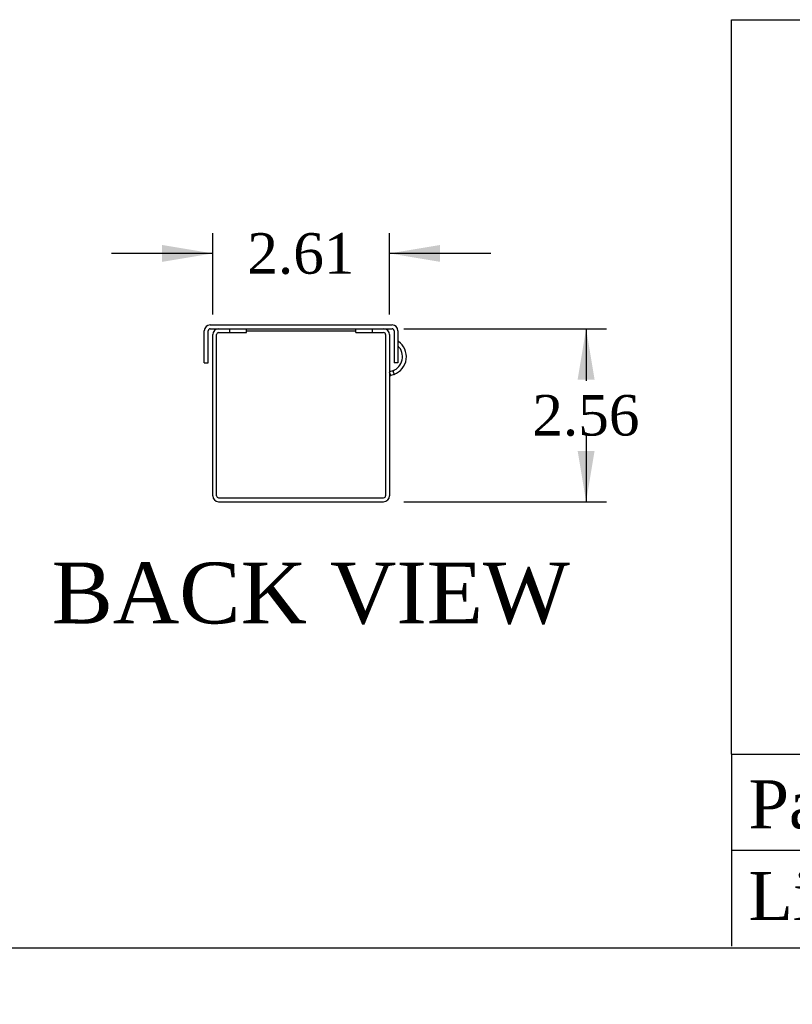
# Model space of a CAD drawing. Header units: inches. Extents: x 0 to 120, y -1 to 80.
# Tile 2 of 3: x 86 to 97, y -1 to 14. Entities that reach past the tile are written whole.
import ezdxf
from ezdxf import colors
from ezdxf.entities.mleader import LeaderData, LeaderLine
from ezdxf.enums import TextEntityAlignment as Align
from ezdxf.math import Vec2, Vec3

# ---------------------------------------------------------------- set-up
doc = ezdxf.new("R2010")
doc.units = ezdxf.units.IN
doc.header["$MEASUREMENT"] = 0
for name, color, linetype in [('COM55543-17', 7, 'Continuous'), ('COM70727-5', 7, 'Continuous'), ('Default', 7, 'Continuous'), ('QLB20316', 7, 'Continuous')]:
    doc.layers.add(name, color=color, linetype=linetype)
doc.styles.add('SEACAD_Times_New_Roman', font='times.ttf')
doc.dimstyles.new('HAMMOND_(STH_-_120x80)', dxfattribs={"dimtxt": 0.6, "dimasz": 0.75, "dimexe": 0.3, "dimexo": 0.3, "dimgap": 0.15, "dimtad": 0, "dimtih": 1, "dimtoh": 1, "dimzin": 0, "dimdsep": 46, "dimtxsty": 'SEACAD_Times_New_Roman', "dimblk1": '_SE_FILLED', "dimblk2": '_SE_FILLED', "dimsah": 1, "dimcen": 0.3, "dimadec": 0, "dimazin": 0, "dimtfac": 0.8, "dimtofl": 0, "dimtmove": 1, "dimatfit": 3, "dimfxl": 1, "dimtolj": 1, "dimtzin": 0, "dimarcsym": 0})

# ---------------------------------------------------------------- blocks, each defined once
blk = doc.blocks.new('SE4')
at = {"layer": 'COM55543-17', "color": 7, "linetype": 'Continuous'}
for p, q in [((88.2796017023, 8.8852823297), (88.2796017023, 9.3612823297)), ((88.3366017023, 8.8852823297), (88.3366017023, 9.3612823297)), ((88.3656017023, 9.4472823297), (91.05760170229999, 9.4472823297)), ((88.3656017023, 9.3902823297), (88.4906017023, 9.3902823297)), ((88.6546017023, 9.3902823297), (90.76860170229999, 9.3902823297)), ((90.93260170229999, 9.3902823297), (91.05760170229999, 9.3902823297)), ((91.0866017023, 9.3612823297), (91.0866017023, 8.8852823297)), ((91.14360170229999, 9.3612823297), (91.14360170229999, 8.8852823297)), ((88.2796017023, 8.8852823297), (88.3366017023, 8.8852823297)), ((91.14360170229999, 8.8852823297), (91.0866017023, 8.8852823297))]:
    blk.add_line(p, q, dxfattribs=at)
for centre, radius, start, end in [((88.3656017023, 9.3612823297), 0.0860000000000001, 90, 180), ((88.3656017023, 9.3612823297), 0.0290000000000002, 90, 180), ((91.05760170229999, 9.3612823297), 0.0860000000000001, 0, 90), ((91.05760170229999, 9.3612823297), 0.0290000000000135, 0, 90)]:
    blk.add_arc(centre, radius, start, end, dxfattribs=at)
at = {"layer": 'COM70727-5', "color": 7, "linetype": 'Continuous'}
for p, q in [((88.4906017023, 9.3902823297), (88.6546017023, 9.3902823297)), ((88.4906017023, 9.333282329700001), (88.6546017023, 9.333282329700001)), ((88.6546017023, 9.333282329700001), (88.6546017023, 9.3902823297)), ((88.6546017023, 9.333282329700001), (88.9046017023, 9.333282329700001)), ((88.9046017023, 9.333282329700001), (88.9046017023, 9.3902823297)), ((90.51860170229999, 9.333282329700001), (90.51860170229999, 9.3902823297)), ((90.51860170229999, 9.333282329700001), (90.76860170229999, 9.333282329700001)), ((90.76860170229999, 9.3902823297), (90.93260170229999, 9.3902823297)), ((90.76860170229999, 9.333282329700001), (90.76860170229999, 9.3902823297)), ((90.76860170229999, 9.333282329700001), (90.93260170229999, 9.333282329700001)), ((88.4046017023, 6.919282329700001), (88.4046017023, 9.3042823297)), ((88.4616017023, 6.919282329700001), (88.4616017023, 9.3042823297)), ((90.9616017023, 9.3042823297), (90.9616017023, 6.919282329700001)), ((91.01860170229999, 9.3042823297), (91.01860170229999, 6.919282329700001)), ((91.14360170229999, 9.1928302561), (91.1516017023, 9.204088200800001)), ((91.066156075, 8.7698048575), (91.01860170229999, 8.7524964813)), ((91.03768311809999, 8.698783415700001), (91.01860170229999, 8.7512091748)), ((91.066156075, 8.7698048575), (91.0856512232, 8.716242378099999)), ((91.0856512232, 8.716242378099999), (91.03768311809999, 8.698783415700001)), ((88.4906017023, 6.890282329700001), (90.93260170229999, 6.890282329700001)), ((88.4906017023, 6.8332823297), (90.93260170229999, 6.8332823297))]:
    blk.add_line(p, q, dxfattribs=at)
for centre, radius, start, end in [((88.4906017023, 9.3042823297), 0.086, 90, 180), ((88.4906017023, 9.3042823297), 0.029, 90, 180), ((90.93260170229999, 9.3042823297), 0.0860000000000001, 0, 90), ((90.93260170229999, 9.3042823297), 0.0290000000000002, 0, 90), ((90.9905696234, 8.9774769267), 0.2780000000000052, 290, 54.6020447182), ((90.9905696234, 8.9774769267), 0.2209999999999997, 290, 45.6725038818), ((91.0476017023, 8.6715323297), 0.0289999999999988, 110, 180), ((88.4906017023, 6.919282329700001), 0.0859999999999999, 180, 270), ((88.4906017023, 6.919282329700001), 0.0289999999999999, 180, 270), ((90.93260170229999, 6.919282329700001), 0.086, 270, 0), ((90.93260170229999, 6.919282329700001), 0.029, 270, 0)]:
    blk.add_arc(centre, radius, start, end, dxfattribs=at)
at = {"layer": 'QLB20316', "color": 7, "linetype": 'Continuous'}
for p, q in [((88.4616017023, 9.3902823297), (88.4616017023, 9.3852452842)), ((88.9046017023, 9.3602823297), (90.51860170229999, 9.3602823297)), ((90.9616017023, 9.3902823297), (90.9616017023, 9.3852452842))]:
    blk.add_line(p, q, dxfattribs=at)
blk = doc.blocks.new('DMBLK1368')
at = {"layer": 'Default', "linetype": 'Continuous', "transparency": 16777216}
for points in [[(87.65460169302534, 10.63044828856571), (87.65460169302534, 10.38044828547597), (88.40460170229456, 10.50544828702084)], [(91.76860171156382, 10.63044828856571), (91.0186017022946, 10.50544828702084), (91.76860171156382, 10.38044828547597)]]:
    blk.add_hatch(color=7, dxfattribs=at).paths.add_polyline_path(points)
at = {"layer": 'Default', "color": 7, "linetype": 'Continuous', "transparency": 16777216}
for p, q in [((88.4046017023, 9.6042823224), (88.4046017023, 10.8054482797)), ((91.01860170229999, 9.6042823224), (91.01860170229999, 10.8054482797)), ((88.4046017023, 10.505448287), (86.9046016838, 10.505448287)), ((92.51860172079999, 10.505448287), (91.01860170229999, 10.505448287))]:
    blk.add_line(p, q, dxfattribs=at)
at = {"layer": 'Default', "color": 7, "linetype": 'Continuous', "transparency": 16777216, "style": 'SEACAD_Times_New_Roman'}
blk.add_text('2.61', height=0.6, dxfattribs=at).set_placement((88.9153931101, 10.805448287), align=Align.TOP_LEFT)
blk = doc.blocks.new('_SE_FILLED')
at = {"color": 0}
blk.add_line((0, 0), (-1, 0), dxfattribs=at)
blk.add_solid([(0, 0), (-1, -0.1665), (-1, 0.1665), (0, 0)], dxfattribs=at)
blk = doc.blocks.new('DMBLK1369')
at = {"layer": 'Default', "linetype": 'Continuous', "transparency": 16777216}
for points in [[(94.05270390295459, 8.640282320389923), (93.92770390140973, 9.39028232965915), (93.80270389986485, 8.640282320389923)], [(94.05270390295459, 7.583282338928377), (93.80270389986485, 7.583282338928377), (93.92770390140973, 6.833282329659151)]]:
    blk.add_hatch(color=7, dxfattribs=at).paths.add_polyline_path(points)
at = {"layer": 'Default', "color": 7, "linetype": 'Continuous', "transparency": 16777216}
for p, q in [((91.2326017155, 9.3902823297), (94.2277038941, 9.3902823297)), ((93.9277039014, 9.3902823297), (93.9277039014, 8.6217823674)), ((93.9277039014, 7.8117823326), (93.9277039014, 6.8332823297)), ((91.232601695, 6.8332823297), (94.2277038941, 6.8332823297))]:
    blk.add_line(p, q, dxfattribs=at)
at = {"layer": 'Default', "color": 7, "linetype": 'Continuous', "transparency": 16777216, "style": 'SEACAD_Times_New_Roman'}
blk.add_text('2.56', height=0.6, dxfattribs=at).set_placement((93.13149537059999, 8.4117823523), align=Align.TOP_LEFT)
blk = doc.blocks.new('_DOT')
at = {"color": 0}
blk.add_line((0, 0), (-1, 0), dxfattribs=at)
at = {"color": 0, "const_width": 0.333}
blk.add_lwpolyline([(-0.1665, 0, 1), (0.1665, 0, 1)], format="xyb", close=True, dxfattribs=at)
blk = doc.blocks.new('BORDER')
at = {"layer": 'Default', "color": 7, "linetype": 'Continuous'}
for p, q in [((-8.3041875, 4.8171933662), (0, 4.8171933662)), ((-8.3041875, 1.004611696), (-8.3041875, 4.8171933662)), ((-8.3041875, 1.004611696), (0, 1.004611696)), ((-8.3041875, 1.004611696), (-8.3041875, 0.009543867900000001)), ((-8.3041875, 0.5070777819), (0, 0.5070777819)), ((-41.86, 0), (0, 0))]:
    blk.add_line(p, q, dxfattribs=at)
ml = blk.add_multileader_mtext('Standard', dxfattribs=at)
ml.set_content('{\\pxsm0.9;\\fTimes New Roman|b0||i0||c0|p34;\\W1.;Part # :\\P}', color=7)
ml.set_leader_properties()
ml.set_arrow_properties(name='DOT')
ml.build(insert=Vec2(0, 0))
ml.multileader.update_dxf_attribs({"leader_type": 0, "dogleg_length": 0, "arrow_head_size": 0.3125})
ctx = ml.context
ctx.base_point, ctx.char_height, ctx.arrow_head_size, ctx.landing_gap_size = Vec3(-8.3053121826, 0.7427171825), 0.25, 0.3125, 0.0875
notes = []
notes.append((ctx, [(0, (0, 0, 0), (0, 0), (1, 0), 1, [])]))
ctx.mtext.insert = Vec3(-8.2153121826, 0.870219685)
ml = blk.add_multileader_mtext('Standard', dxfattribs=at)
ml.set_content('{\\pxsm0.9;\\fTimes New Roman|b0||i0||c0|p34;\\W1.;Link:www.hammfg.com/CWST260NK\\P}', color=7)
ml.set_leader_properties()
ml.set_arrow_properties(name='DOT')
ml.build(insert=Vec2(0, 0))
ml.multileader.update_dxf_attribs({"leader_type": 0, "dogleg_length": 0, "arrow_head_size": 0.3125})
ctx = ml.context
ctx.base_point, ctx.char_height, ctx.arrow_head_size, ctx.landing_gap_size = Vec3(-8.3056594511, 0.2292848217), 0.25, 0.3125, 0.0875
notes.append((ctx, [(0, (0, 0, 0), (0, 0), (1, 0), 1, [])]))
ctx.mtext.insert = Vec3(-8.2156594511, 0.3941997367)
for ctx, leaders in notes:
    for number, flags, end, landing, length, lines in leaders:
        leader = LeaderData()
        leader.index, (leader.has_last_leader_line, leader.has_dogleg_vector, leader.attachment_direction) = number, flags
        leader.last_leader_point, leader.dogleg_vector, leader.dogleg_length = Vec3(end), Vec3(landing), length
        for number, points, colour, breaks in lines:
            line = LeaderLine()
            line.index, line.vertices, line.color, line.breaks = number, Vec3.list(points), colors.encode_raw_color(colour), breaks
            leader.lines.append(line)
        ctx.leaders.append(leader)

msp = doc.modelspace()

# ---------------------------------------------------------------- block references
at = {"layer": 'Default', "color": 7, "xscale": 2.85, "yscale": 2.85, "zscale": 2.85}
msp.add_blockref('BORDER', (119.7441388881, 0.233407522), dxfattribs=at)
at = {"layer": 'Default'}
msp.add_blockref('SE4', (0, 0), dxfattribs=at)

# ---------------------------------------------------------------- texts
at = {"layer": 'Default', "color": 7, "linetype": 'Continuous', "style": 'SEACAD_Times_New_Roman'}
msp.add_text('BACK VIEW', height=0.9, dxfattribs=at).set_placement((86.02053116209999, 5.9332823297), align=Align.TOP_LEFT)

# ---------------------------------------------------------------- dimensions: what is measured, and where the dimension line sits
at = {"layer": 'Default', "color": 7, "linetype": 'Continuous'}
dim = msp.add_linear_dim(base=(88.4046017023, 10.505448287), p1=(91.01860170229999, 9.3042823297), p2=(88.4046017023, 9.3042823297), text='\\A1;<>', dimstyle='HAMMOND_(STH_-_120x80)', override={"dimtmove": 0}, dxfattribs=at)
dim.commit()
dim.dimension.update_dxf_attribs({"geometry": 'DMBLK1368', "text_midpoint": (89.7116016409, 10.505448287), "dimtype": 160})
dim = msp.add_linear_dim(base=(93.9277039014, 6.8332823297), p1=(90.76860170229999, 9.3902823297), p2=(90.93260170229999, 6.8332823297), angle=90, text='\\A1;<>', dimstyle='HAMMOND_(STH_-_120x80)', override={"dimtmove": 0}, dxfattribs=at)
dim.commit()
dim.dimension.update_dxf_attribs({"geometry": 'DMBLK1369', "text_midpoint": (93.9277039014, 8.1117823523), "dimtype": 160})

doc.saveas('drawing.dxf')
